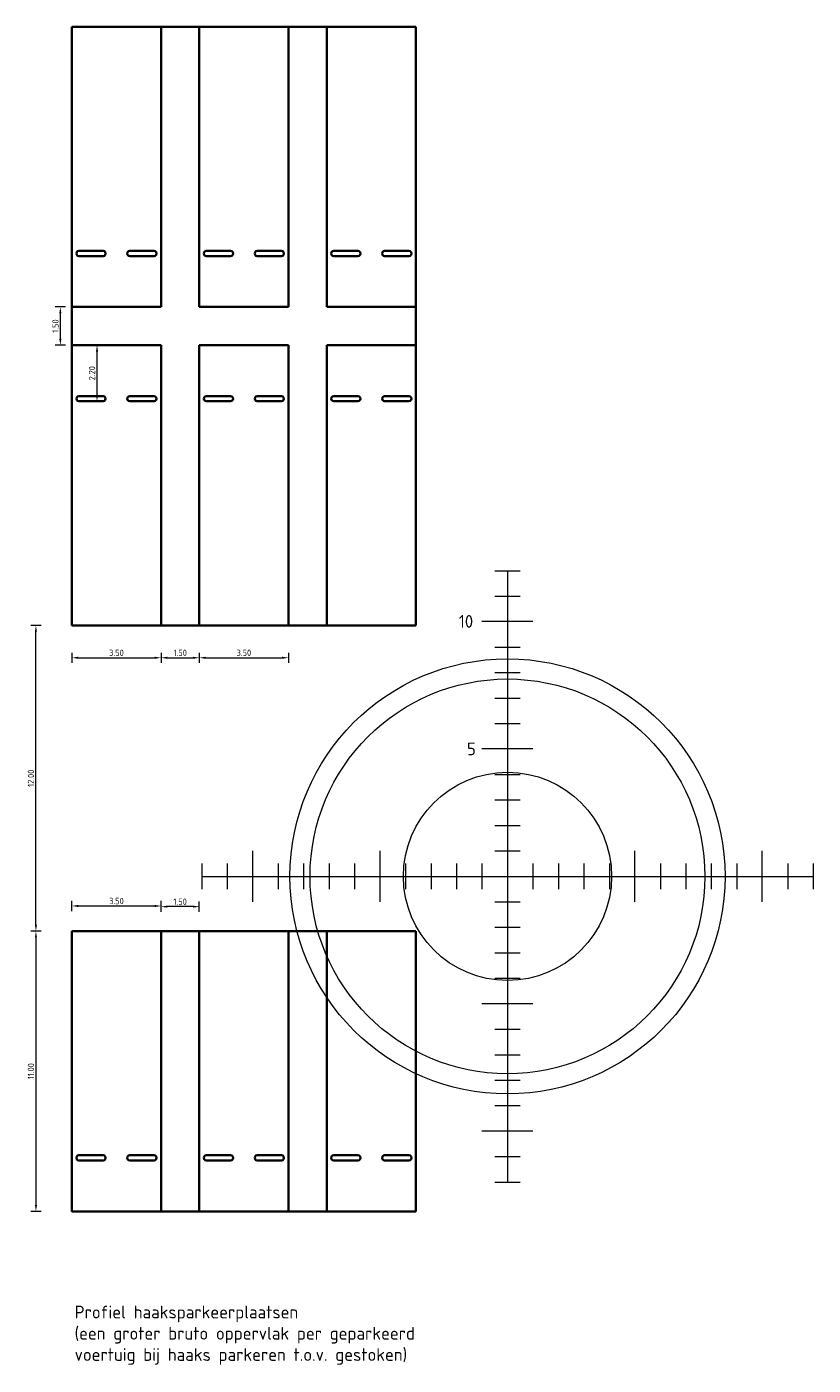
# Model space of a CAD drawing. Header units: metres. Extents: x -173 to 224, y -295 to 41.
# Tile 18 of 41: x 128 to 158, y -177 to -124. Entities that reach past the tile are written whole.
import ezdxf

# ---------------------------------------------------------------- set-up
doc = ezdxf.new("R2010")
doc.units = ezdxf.units.M
doc.layers.get('Defpoints').update_dxf_attribs({"color": 40, "lineweight": 25})
for name, color, linetype, lineweight in [('N-WE-VH-KANTVERHARDING-G', 210, 'Continuous', 35), ('X-XX-AL-M-100', 7, 'Continuous', 18), ('X-XX-AL-T50', 7, 'Continuous', 50), ('X-XX-AL-VERWIJZING-G', 7, 'Continuous', 18)]:
    doc.layers.add(name, color=color, linetype=linetype, lineweight=lineweight)
doc.styles.add('NLCS-ISO-M100-T25', font='NLCS-ISO.ttf', dxfattribs={"height": 0.25})
doc.styles.add('NLCS-ISO-M100-T50', font='NLCS-ISO.ttf', dxfattribs={"height": 0.5})
doc.dimstyles.new('NLCS-M100-T25-PIJL_L2_H4', dxfattribs={"dimscale": 0.1, "dimtxt": 2.5, "dimasz": 2.5, "dimexe": 2, "dimexo": 2, "dimgap": 0.7, "dimtad": 1, "dimzin": 0, "dimdsep": 46, "dimtxsty": 'NLCS-ISO-M100-T25', "dimcen": 0, "dimdle": 2, "dimclrd": 256, "dimclre": 256, "dimclrt": 256, "dimadec": 4, "dimazin": 0, "dimtfac": 1, "dimtdec": 3, "dimtofl": 0, "dimtmove": 0, "dimatfit": 3, "dimfxl": 2, "dimfxlon": 1, "dimtfillclr": 256, "dimtolj": 1, "dimtzin": 0, "dimlwd": -1, "dimlwe": -1, "dimarcsym": 0})

# ---------------------------------------------------------------- blocks, each defined once
blk = doc.blocks.new('*D249')
at = {"layer": 'Defpoints', "color": 0, "transparency": 16777216}
for p in [(129.345, -159.715), (127.934, -170.715), (129.345, -170.715)]:
    blk.add_point(p, dxfattribs=at)
at = {"layer": 'X-XX-AL-M-100', "transparency": 16777216}
for p, q in [((128.134, -159.715), (127.734, -159.715)), ((127.934, -159.965), (127.934, -170.465)), ((128.134, -170.715), (127.734, -170.715))]:
    blk.add_line(p, q, dxfattribs=at)
for points in [[(127.892, -159.965), (127.975, -159.965), (127.934, -159.715)], [(127.892, -170.465), (127.975, -170.465), (127.934, -170.715)]]:
    blk.add_solid(points, dxfattribs=at)
at = {"layer": 'X-XX-AL-M-100', "transparency": 16777216, "insert": (127.739, -165.215), "char_height": 0.25, "attachment_point": 5, "rotation": 90, "style": 'NLCS-ISO-M100-T25'}
blk.add_mtext('\\A1;11.00', dxfattribs=at)
blk = doc.blocks.new('*D250')
at = {"layer": 'Defpoints', "color": 0, "transparency": 16777216}
for p in [(132.845, -158.728), (129.345, -159.715), (132.845, -159.715)]:
    blk.add_point(p, dxfattribs=at)
at = {"layer": 'X-XX-AL-M-100', "transparency": 16777216}
for p, q in [((129.345, -158.928), (129.345, -158.528)), ((132.845, -158.928), (132.845, -158.528)), ((129.595, -158.728), (132.595, -158.728))]:
    blk.add_line(p, q, dxfattribs=at)
for points in [[(129.595, -158.686), (129.595, -158.77), (129.345, -158.728)], [(132.595, -158.686), (132.595, -158.77), (132.845, -158.728)]]:
    blk.add_solid(points, dxfattribs=at)
at = {"layer": 'X-XX-AL-M-100', "transparency": 16777216, "insert": (131.095, -158.533), "char_height": 0.25, "attachment_point": 5, "style": 'NLCS-ISO-M100-T25'}
blk.add_mtext('\\A1;3.50', dxfattribs=at)
blk = doc.blocks.new('*D251')
at = {"layer": 'Defpoints', "color": 0, "transparency": 16777216}
for p in [(132.845, -158.755), (132.845, -159.715), (134.345, -159.715)]:
    blk.add_point(p, dxfattribs=at)
at = {"layer": 'X-XX-AL-M-100', "transparency": 16777216}
for p, q in [((132.845, -158.955), (132.845, -158.555)), ((134.345, -158.955), (134.345, -158.555)), ((134.095, -158.755), (133.095, -158.755))]:
    blk.add_line(p, q, dxfattribs=at)
for points in [[(133.095, -158.713), (133.095, -158.796), (132.845, -158.755)], [(134.095, -158.713), (134.095, -158.796), (134.345, -158.755)]]:
    blk.add_solid(points, dxfattribs=at)
at = {"layer": 'X-XX-AL-M-100', "transparency": 16777216, "insert": (133.595, -158.56), "char_height": 0.25, "attachment_point": 5, "style": 'NLCS-ISO-M100-T25'}
blk.add_mtext('\\A1;1.50', dxfattribs=at)
blk = doc.blocks.new('*D252')
at = {"layer": 'Defpoints', "color": 0, "transparency": 16777216}
for p in [(127.934, -147.715), (129.345, -147.715), (129.345, -159.715)]:
    blk.add_point(p, dxfattribs=at)
at = {"layer": 'X-XX-AL-M-100', "transparency": 16777216}
for p, q in [((128.134, -147.715), (127.734, -147.715)), ((127.934, -159.465), (127.934, -147.965)), ((128.134, -159.715), (127.734, -159.715))]:
    blk.add_line(p, q, dxfattribs=at)
for points in [[(127.892, -147.965), (127.975, -147.965), (127.934, -147.715)], [(127.892, -159.465), (127.975, -159.465), (127.934, -159.715)]]:
    blk.add_solid(points, dxfattribs=at)
at = {"layer": 'X-XX-AL-M-100', "transparency": 16777216, "insert": (127.739, -153.715), "char_height": 0.25, "attachment_point": 5, "rotation": 90, "style": 'NLCS-ISO-M100-T25'}
blk.add_mtext('\\A1;12.00', dxfattribs=at)
blk = doc.blocks.new('radius vuilnisauto')
at = {"layer": 'X-XX-AL-VERWIJZING-G', "flags": 128}
for points in [[(-0.5, 12), (0.5, 12)], [(0, 12), (0, -12)], [(-0.5, 11), (0.5, 11)], [(1, 10), (-1, 10)], [(-0.5, 9), (0.5, 9)], [(-0.5, 8), (0.5, 8)], [(-0.5, 7), (0.5, 7)], [(-0.5, 6), (0.5, 6)], [(1, 5), (-1, 5)], [(-0.5, 4), (0.5, 4)], [(-0.5, 3), (0.5, 3)], [(-0.5, 2), (0.5, 2)], [(-10, -1), (-10, 1)], [(-5, -1), (-5, 1)], [(-0.5, 1), (0.5, 1)], [(5, -1), (5, 1)], [(10, -1), (10, 1)], [(-12, 0.5), (-12, -0.5)], [(-12, 0), (12, 0)], [(-11, 0.5), (-11, -0.5)], [(-9, 0.5), (-9, -0.5)], [(-8, 0.5), (-8, -0.5)], [(-7, 0.5), (-7, -0.5)], [(-6, 0.5), (-6, -0.5)], [(-4, 0.5), (-4, -0.5)], [(-3, 0.5), (-3, -0.5)], [(-2, 0.5), (-2, -0.5)], [(-1, 0.5), (-1, -0.5)], [(1, 0.5), (1, -0.5)], [(2, 0.5), (2, -0.5)], [(3, 0.5), (3, -0.5)], [(4, 0.5), (4, -0.5)], [(6, 0.5), (6, -0.5)], [(7, 0.5), (7, -0.5)], [(8, 0.5), (8, -0.5)], [(9, 0.5), (9, -0.5)], [(11, 0.5), (11, -0.5)], [(12, 0.5), (12, -0.5)], [(-0.5, -1), (0.5, -1)], [(-0.5, -2), (0.5, -2)], [(-0.5, -3), (0.5, -3)], [(-0.5, -4), (0.5, -4)], [(1, -5), (-1, -5)], [(-0.5, -6), (0.5, -6)], [(-0.5, -7), (0.5, -7)], [(-0.5, -8), (0.5, -8)], [(-0.5, -9), (0.5, -9)], [(1, -10), (-1, -10)], [(-0.5, -11), (0.5, -11)], [(-0.5, -12), (0.5, -12)]]:
    blk.add_lwpolyline(points, dxfattribs=at)
at = {"layer": 'X-XX-AL-VERWIJZING-G', "color": 160}
blk.add_circle((0, 0), 8.538, dxfattribs=at)
at = {"layer": 'X-XX-AL-VERWIJZING-G'}
for radius in [7.748, 4.087]:
    blk.add_circle((0, 0), radius, dxfattribs=at)
at = {"layer": 'X-XX-AL-T50', "char_height": 0.5, "attachment_point": 1, "style": 'NLCS-ISO-M100-T50'}
for s, width, insert in [('10', 0.555, (-1.912, 10.259)), ('5', 0.305, (-1.588, 5.254))]:
    blk.add_mtext_dynamic_manual_height_columns(s, width=width, gutter_width=2.5, heights=[0], dxfattribs=dict(at, insert=insert))
blk = doc.blocks.new('*D253')
at = {"layer": 'Defpoints', "color": 0, "transparency": 16777216}
for p in [(129.345, -147.715), (132.845, -147.715), (132.845, -148.985)]:
    blk.add_point(p, dxfattribs=at)
at = {"layer": 'X-XX-AL-M-100', "transparency": 16777216}
for p, q in [((129.345, -148.785), (129.345, -149.185)), ((129.595, -148.985), (132.595, -148.985)), ((132.845, -148.785), (132.845, -149.185))]:
    blk.add_line(p, q, dxfattribs=at)
for points in [[(129.595, -148.943), (129.595, -149.026), (129.345, -148.985)], [(132.595, -148.943), (132.595, -149.026), (132.845, -148.985)]]:
    blk.add_solid(points, dxfattribs=at)
at = {"layer": 'X-XX-AL-M-100', "transparency": 16777216, "insert": (131.095, -148.79), "char_height": 0.25, "attachment_point": 5, "style": 'NLCS-ISO-M100-T25'}
blk.add_mtext('\\A1;3.50', dxfattribs=at)
blk = doc.blocks.new('*D254')
at = {"layer": 'Defpoints', "color": 0, "transparency": 16777216}
for p in [(132.845, -147.715), (134.345, -147.715), (134.345, -148.985)]:
    blk.add_point(p, dxfattribs=at)
at = {"layer": 'X-XX-AL-M-100', "transparency": 16777216}
for p, q in [((132.845, -148.785), (132.845, -149.185)), ((133.095, -148.985), (134.095, -148.985)), ((134.345, -148.785), (134.345, -149.185))]:
    blk.add_line(p, q, dxfattribs=at)
for points in [[(133.095, -148.943), (133.095, -149.026), (132.845, -148.985)], [(134.095, -148.943), (134.095, -149.026), (134.345, -148.985)]]:
    blk.add_solid(points, dxfattribs=at)
at = {"layer": 'X-XX-AL-M-100', "transparency": 16777216, "insert": (133.595, -148.79), "char_height": 0.25, "attachment_point": 5, "style": 'NLCS-ISO-M100-T25'}
blk.add_mtext('\\A1;1.50', dxfattribs=at)
blk = doc.blocks.new('*D255')
at = {"layer": 'Defpoints', "color": 0, "transparency": 16777216}
for p in [(134.345, -147.715), (137.845, -147.715), (137.845, -148.985)]:
    blk.add_point(p, dxfattribs=at)
at = {"layer": 'X-XX-AL-M-100', "transparency": 16777216}
for p, q in [((134.345, -148.785), (134.345, -149.185)), ((134.595, -148.985), (137.595, -148.985)), ((137.845, -148.785), (137.845, -149.185))]:
    blk.add_line(p, q, dxfattribs=at)
for points in [[(134.595, -148.943), (134.595, -149.026), (134.345, -148.985)], [(137.595, -148.943), (137.595, -149.026), (137.845, -148.985)]]:
    blk.add_solid(points, dxfattribs=at)
at = {"layer": 'X-XX-AL-M-100', "transparency": 16777216, "insert": (136.095, -148.79), "char_height": 0.25, "attachment_point": 5, "style": 'NLCS-ISO-M100-T25'}
blk.add_mtext('\\A1;3.50', dxfattribs=at)
blk = doc.blocks.new('*D256')
at = {"layer": 'Defpoints', "color": 0, "transparency": 16777216}
for p in [(128.892, -135.215), (129.345, -135.215), (129.345, -136.715)]:
    blk.add_point(p, dxfattribs=at)
at = {"layer": 'X-XX-AL-M-100', "transparency": 16777216}
for p, q in [((129.092, -135.215), (128.692, -135.215)), ((128.892, -136.465), (128.892, -135.465)), ((129.092, -136.715), (128.692, -136.715))]:
    blk.add_line(p, q, dxfattribs=at)
for points in [[(128.851, -135.465), (128.934, -135.465), (128.892, -135.215)], [(128.851, -136.465), (128.934, -136.465), (128.892, -136.715)]]:
    blk.add_solid(points, dxfattribs=at)
at = {"layer": 'X-XX-AL-M-100', "transparency": 16777216, "insert": (128.697, -135.965), "char_height": 0.25, "attachment_point": 5, "rotation": 90, "style": 'NLCS-ISO-M100-T25'}
blk.add_mtext('\\A1;1.50', dxfattribs=at)
blk = doc.blocks.new('*D248')
at = {"layer": 'Defpoints', "color": 0, "transparency": 16777216}
for p in [(130.331, -136.715), (131.095, -136.715), (131.095, -138.915)]:
    blk.add_point(p, dxfattribs=at)
at = {"layer": 'X-XX-AL-M-100', "transparency": 16777216}
for p, q in [((130.531, -136.715), (130.131, -136.715)), ((130.331, -138.665), (130.331, -136.965)), ((130.531, -138.915), (130.131, -138.915))]:
    blk.add_line(p, q, dxfattribs=at)
for points in [[(130.289, -136.965), (130.373, -136.965), (130.331, -136.715)], [(130.289, -138.665), (130.373, -138.665), (130.331, -138.915)]]:
    blk.add_solid(points, dxfattribs=at)
at = {"layer": 'X-XX-AL-M-100', "transparency": 16777216, "insert": (130.136, -137.815), "char_height": 0.25, "attachment_point": 5, "rotation": 90, "style": 'NLCS-ISO-M100-T25'}
blk.add_mtext('\\A1;2.20', dxfattribs=at)

msp = doc.modelspace()

# ---------------------------------------------------------------- linework, layer by layer
at = {"layer": 'N-WE-VH-KANTVERHARDING-G', "flags": 128}
for points in [[(129.345, -124.215), (129.345, -136.715)], [(129.345, -124.215), (142.845, -124.215)], [(132.845, -124.215), (132.845, -135.215)], [(134.345, -124.215), (134.345, -135.215)], [(137.845, -124.215), (137.845, -135.215)], [(137.845, -124.215), (137.845, -135.215)], [(139.345, -124.215), (139.345, -135.215)], [(142.845, -124.215), (142.845, -136.715)], [(129.62, -133.015), (130.57, -133.015)], [(129.62, -133.215), (130.57, -133.215)], [(131.62, -133.015), (132.57, -133.015)], [(131.62, -133.215), (132.57, -133.215)], [(134.62, -133.015), (135.57, -133.015)], [(134.62, -133.215), (135.57, -133.215)], [(136.62, -133.015), (137.57, -133.015)], [(136.62, -133.215), (137.57, -133.215)], [(139.62, -133.015), (140.57, -133.015)], [(139.62, -133.215), (140.57, -133.215)], [(141.62, -133.015), (142.57, -133.015)], [(141.62, -133.215), (142.57, -133.215)], [(132.845, -135.215), (129.345, -135.215)], [(137.845, -135.215), (134.345, -135.215)], [(142.845, -135.215), (139.345, -135.215)], [(129.345, -147.715), (129.345, -136.715)], [(132.845, -136.715), (129.345, -136.715), (131.58, -136.715)], [(132.845, -136.715), (129.345, -136.715), (131.58, -136.715)], [(132.845, -147.715), (132.845, -136.715)], [(134.345, -147.715), (134.345, -136.715)], [(137.845, -136.715), (134.345, -136.715)], [(137.845, -136.715), (134.345, -136.715)], [(137.845, -147.715), (137.845, -136.715)], [(137.845, -147.715), (137.845, -136.715)], [(142.845, -136.715), (139.345, -136.715)], [(139.345, -147.715), (139.345, -136.715)], [(142.845, -136.715), (139.345, -136.715)], [(142.845, -147.715), (142.845, -136.715)], [(129.62, -138.715), (130.57, -138.715)], [(129.62, -138.915), (130.57, -138.915)], [(131.62, -138.715), (132.57, -138.715)], [(131.62, -138.915), (132.57, -138.915)], [(134.62, -138.715), (135.57, -138.715)], [(134.62, -138.915), (135.57, -138.915)], [(136.62, -138.715), (137.57, -138.715)], [(136.62, -138.915), (137.57, -138.915)], [(139.62, -138.715), (140.57, -138.715)], [(139.62, -138.915), (140.57, -138.915)], [(141.62, -138.715), (142.57, -138.715)], [(141.62, -138.915), (142.57, -138.915)], [(129.345, -147.715), (142.845, -147.715)], [(129.345, -159.715), (129.345, -170.715)], [(129.345, -159.715), (142.845, -159.715)], [(132.845, -159.715), (132.845, -170.715)], [(134.345, -159.715), (134.345, -170.715)], [(137.845, -159.715), (137.845, -170.715)], [(137.845, -159.715), (137.845, -170.715)], [(139.345, -159.715), (139.345, -170.715)], [(142.845, -159.715), (142.845, -170.715)], [(129.62, -168.515), (130.57, -168.515)], [(131.62, -168.515), (132.57, -168.515)], [(134.62, -168.515), (135.57, -168.515)], [(136.62, -168.515), (137.57, -168.515)], [(139.62, -168.515), (140.57, -168.515)], [(141.62, -168.515), (142.57, -168.515)], [(129.62, -168.715), (130.57, -168.715)], [(131.62, -168.715), (132.57, -168.715)], [(134.62, -168.715), (135.57, -168.715)], [(136.62, -168.715), (137.57, -168.715)], [(139.62, -168.715), (140.57, -168.715)], [(141.62, -168.715), (142.57, -168.715)], [(142.845, -170.715), (129.345, -170.715), (131.58, -170.715)]]:
    msp.add_lwpolyline(points, dxfattribs=at)
at = {"layer": 'N-WE-VH-KANTVERHARDING-G'}
for centre, start, end in [((129.62, -133.115), 90, 270.0396), ((130.57, -133.115), 269.9604, 90), ((131.62, -133.115), 90, 270.0396), ((132.57, -133.115), 269.9604, 90), ((134.62, -133.115), 90, 270.0396), ((135.57, -133.115), 269.9604, 90), ((136.62, -133.115), 90, 270.0396), ((137.57, -133.115), 269.9604, 90), ((139.62, -133.115), 90, 270.0396), ((140.57, -133.115), 269.9604, 90), ((141.62, -133.115), 90, 270.0396), ((142.57, -133.115), 269.9604, 90), ((129.62, -138.815), 89.9604, 270), ((130.57, -138.815), 270, 90.0396), ((131.62, -138.815), 89.9604, 270), ((132.57, -138.815), 270, 90.0396), ((134.62, -138.815), 89.9604, 270), ((135.57, -138.815), 270, 90.0396), ((136.62, -138.815), 89.9604, 270), ((137.57, -138.815), 270, 90.0396), ((139.62, -138.815), 89.9604, 270), ((140.57, -138.815), 270, 90.0396), ((141.62, -138.815), 89.9604, 270), ((142.57, -138.815), 270, 90.0396), ((129.62, -168.615), 90, 270.0396), ((130.57, -168.615), 269.9604, 90), ((131.62, -168.615), 90, 270.0396), ((132.57, -168.615), 269.9604, 90), ((134.62, -168.615), 90, 270.0396), ((135.57, -168.615), 269.9604, 90), ((136.62, -168.615), 90, 270.0396), ((137.57, -168.615), 269.9604, 90), ((139.62, -168.615), 90, 270.0396), ((140.57, -168.615), 269.9604, 90), ((141.62, -168.615), 90, 270.0396), ((142.57, -168.615), 269.9604, 90)]:
    msp.add_arc(centre, 0.1, start, end, dxfattribs=at)

# ---------------------------------------------------------------- block references
at = {"layer": 'X-XX-AL-T50'}
msp.add_blockref('radius vuilnisauto', (146.441, -157.566), dxfattribs=at)

# ---------------------------------------------------------------- texts
at = {"layer": 'X-XX-AL-T50', "insert": (129.451, -174.419), "char_height": 0.5, "attachment_point": 1, "style": 'NLCS-ISO-M100-T50'}
msp.add_mtext_dynamic_manual_height_columns('Profiel haaksparkeerplaatsen\\P(een groter bruto oppervlak per geparkeerd voertuig bij haaks parkeren t.o.v. gestoken)', width=14.09623, gutter_width=1.25, heights=[0], dxfattribs=at)

# ---------------------------------------------------------------- dimensions: what is measured, and where the dimension line sits
at = {"layer": 'X-XX-AL-M-100'}
for p1, p2, distance, picture, middle in [((129.345, -136.715), (129.345, -135.215), 0.453, '*D256', (128.697, -135.965)), ((131.095, -138.915), (131.095, -136.715), 0.764, '*D248', (130.136, -137.815)), ((129.345, -159.715), (129.345, -147.715), 1.411, '*D252', (127.739, -153.715)), ((129.345, -147.715), (132.845, -147.715), -1.27, '*D253', (131.095, -148.79)), ((132.845, -147.715), (134.345, -147.715), -1.27, '*D254', (133.595, -148.79)), ((134.345, -147.715), (137.845, -147.715), -1.27, '*D255', (136.095, -148.79)), ((129.345, -159.715), (132.845, -159.715), 0.987, '*D250', (131.095, -158.533)), ((134.345, -159.715), (132.845, -159.715), -0.96, '*D251', (133.595, -158.56)), ((129.345, -159.715), (129.345, -170.715), -1.411, '*D249', (127.739, -165.215))]:
    dim = msp.add_aligned_dim(p1=p1, p2=p2, distance=distance, dimstyle='NLCS-M100-T25-PIJL_L2_H4', dxfattribs=at)
    dim.commit()
    dim.dimension.update_dxf_attribs({"geometry": picture, "text_midpoint": middle})

doc.saveas('drawing.dxf')
